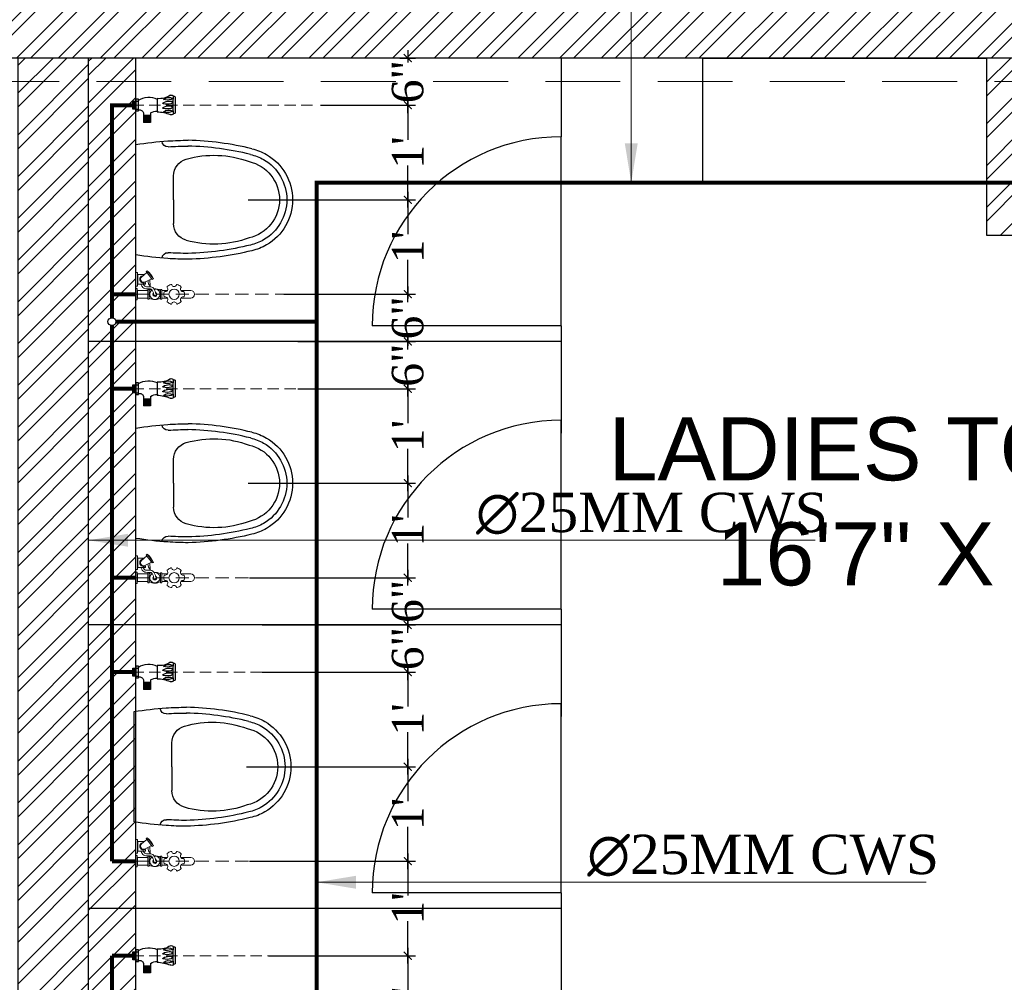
# Model space of a CAD drawing. Header units: inches. Extents: x 113025 to 158499, y 12149 to 30915.
# Tile 137 of 167: x 125261 to 125386, y 29367 to 29489. Entities that reach past the tile are written whole.
import ezdxf

# ---------------------------------------------------------------- set-up
doc = ezdxf.new("R2010")
doc.units = ezdxf.units.IN
doc.header["$MEASUREMENT"] = 0
doc.header["$PDMODE"] = 34
doc.linetypes.add('DASHED2', pattern=[0.375, 0.25, -0.125])
doc.linetypes.add('HIDDEN', pattern=[0.375, 0.25, -0.125])
for name, color, linetype, lineweight in [('CENTER', 46, 'DASHED2', 9), ('FC', 1, 'Continuous', 9), ('PD_COLUMN', 2, 'Continuous', 60), ('PD_HATCH', 45, 'Continuous', 9), ('PL. FICTURE', 4, 'Continuous', 25), ('PP-Domestic  Cold Water Supply', 5, 'Continuous', 25), ('PP-SPRINKLER PIPE', 1, 'Continuous', 0), ('PP-TEXT', 7, 'Continuous', 40)]:
    doc.layers.add(name, color=color, linetype=linetype, lineweight=lineweight)
doc.layers.add('PD_025_TEXT', color=61, linetype='Continuous')
doc.layers.add('PP--DIM', color=7, linetype='Continuous')
doc.layers.add('PD_BASE', color=8, linetype='Continuous', transparency=0.5)
doc.styles.add('MtX_Times_New_Roman', font='times.ttf')
doc.styles.add('style1', font='arial.ttf', dxfattribs={"height": 500})
doc.styles.add('TIMES NEW ROMAN', font='times.ttf')
doc.dimstyles.new('PP-DIM', dxfattribs={"dimtxt": 4, "dimasz": 1, "dimexe": 1, "dimexo": 1, "dimgap": 0.09, "dimtad": 0, "dimdec": 0, "dimzin": 0, "dimdsep": 46, "dimlunit": 4, "dimtxsty": 'TIMES NEW ROMAN', "dimblk": 'ARCHTICK', "dimcen": 0.09, "dimdle": 1, "dimclrd": 256, "dimclre": 256, "dimclrt": 256, "dimadec": 0, "dimazin": 0, "dimtfac": 1, "dimtdec": 4, "dimtofl": 0, "dimtmove": 1, "dimatfit": 3, "dimfxl": 1, "dimtolj": 1, "dimtzin": 0, "dimlwd": -1, "dimlwe": -1, "dimarcsym": 0})

# ---------------------------------------------------------------- blocks, each defined once
blk = doc.blocks.new('columns2')
at = {"layer": 'PD_HATCH', "linetype": 'HIDDEN', "ltscale": 38}
blk.add_line((738, 48), (570, 48), dxfattribs=at)
blk = doc.blocks.new('A$C24556D30')
at = {"color": 251}
for p, q in [((170, 400), (170, 20)), ((300, 210), (300, 292.2)), ((300, 210), (300, 127.8))]:
    blk.add_line(p, q, dxfattribs=at)
for points in [[(279.9, 412.5, 0.02753), (170, 400, 0.02753)], [(569.7, 385.6, 0.054905), (350, 415, 0.054905)], [(564.9, 366.1, 0.054905), (349.5, 395, 0.054905)], [(300, 210), (300, 290, 0.704392)], [(300, 210), (300, 130, -0.704392)], [(564.9, 53.9, -0.054905), (349.5, 25, -0.054905)], [(569.7, 34.4, -0.054905), (350, 5, -0.054905)], [(170, 20, 0.02753), (279.9, 7.5, 0.02753)]]:
    blk.add_lwpolyline(points, format="xyb", dxfattribs=at)
for centre, radius, start, end in [((279.9, 412.5), 20, 184.5905, 273.8823), ((350, -585), 1000, 90, 94.0204), ((350, -585), 980, 90, 94.0204), ((530, 210), 180, 60, 77.2425), ((360, 292.2), 60, 105.9249, 180), ((439, 15.2), 348.1, 69.701, 105.9249), ((530, 210), 135, 0, 77.2425), ((530, 210), 160, 60, 77.2425), ((530, 210), 160, 0, 60), ((530, 210), 180, 0, 60), ((530, 210), 135, 282.7575, 0), ((530, 210), 160, 300, 0), ((530, 210), 180, 300, 0), ((360, 127.8), 60, 180, 254.0751), ((439, 404.8), 348.1, 254.0751, 290.299), ((530, 210), 160, 282.7575, 300), ((530, 210), 180, 282.7575, 300), ((279.9, 7.5), 20, 86.1177, 175.4095), ((350, 1005), 1000, 265.9796, 270), ((350, 1005), 980, 265.9796, 270)]:
    blk.add_arc(centre, radius, start, end, dxfattribs=at)
blk = doc.blocks.new('FIRST FLOOR AR PLAN')
at = {"layer": 'PD_BASE'}
h = blk.add_hatch(dxfattribs=at)
h.set_pattern_fill('ANSI32', color=256, scale=10)
h.set_pattern_definition([(45, (123173.841, 20768.249), (-2.65165, 2.65165), []), (45, (123175.6088, 20768.249), (-2.65165, 2.65165), [])])
h.paths.add_polyline_path([(123176.99, 20811), (123167.99, 20811), (123167.99, 20729.5), (123176.99, 20729.5)])
h.paths.add_polyline_path([(123538.49, 20663.5), (123368.99, 20663.5), (123368.99, 20654.5), (123538.49, 20654.5)])
h.paths.add_polyline_path([(123722.99, 20663.5), (123553.49, 20663.5), (123553.49, 20654.5), (123722.99, 20654.5)])
h.paths.add_polyline_path([(123176.99, 21527.5), (123167.99, 21527.5), (123167.99, 21446), (123176.99, 21446)])
h.paths.add_polyline_path([(123176.99, 21431), (123167.99, 21431), (123167.99, 21291), (123176.99, 21291)])
h.paths.add_polyline_path([(123176.99, 21276), (123167.99, 21276), (123167.99, 21136), (123176.99, 21136)])
h.paths.add_polyline_path([(123176.99, 21121), (123167.99, 21121), (123167.99, 20981), (123176.99, 20981)])
h.paths.add_polyline_path([(123176.99, 20966), (123167.99, 20966), (123167.99, 20826), (123176.99, 20826)])
h.paths.add_polyline_path([(124268.99, 21602.5), (124102.49, 21602.5), (124102.49, 21593.5), (124268.99, 21593.5)])
h.paths.add_polyline_path([(124087.49, 21602.5), (123922.49, 21602.5), (123922.49, 21593.5), (124087.49, 21593.5)])
h.paths.add_polyline_path([(123907.49, 21602.5), (123737.99, 21602.5), (123737.99, 21593.5), (123907.49, 21593.5)])
h.paths.add_polyline_path([(123722.99, 21602.5), (123553.49, 21602.5), (123553.49, 21593.5), (123722.99, 21593.5)])
h.paths.add_polyline_path([(123353.99, 21602.5), (123242.99, 21602.5), (123242.99, 21593.5), (123353.99, 21593.5)])
h.paths.add_polyline_path([(123227.99, 21602.5), (123167.99, 21602.5), (123167.99, 21542.5), (123176.99, 21542.5), (123176.99, 21593.5), (123227.99, 21593.5)])
h.paths.add_polyline_path([(123176.99, 20714.5), (123167.99, 20714.5), (123167.99, 20654.5), (123227.99, 20654.5), (123227.99, 20663.5), (123176.99, 20663.5)])
h.paths.add_polyline_path([(123353.99, 20663.5), (123242.99, 20663.5), (123242.99, 20654.5), (123353.99, 20654.5)])
h.paths.add_polyline_path([(123762.74, 20663.5), (123737.99, 20663.5), (123737.99, 20654.5), (123762.74, 20654.5)])
h.paths.add_polyline_path([(123907.49, 20663.5), (123882.74, 20663.5), (123882.74, 20654.5), (123907.49, 20654.5)])
h.paths.add_polyline_path([(123944.99, 20663.5), (123922.49, 20663.5), (123922.49, 20654.5), (123944.99, 20654.5)])
h.paths.add_polyline_path([(124087.49, 20663.5), (124064.99, 20663.5), (124064.99, 20654.5), (124087.49, 20654.5)])
h.paths.add_polyline_path([(124124.99, 20663.5), (124102.49, 20663.5), (124102.49, 20654.5), (124124.99, 20654.5)])
h.paths.add_polyline_path([(124268.99, 20663.5), (124244.99, 20663.5), (124244.99, 20654.5), (124268.99, 20654.5)])
h.paths.add_polyline_path([(124283.99, 20672.5), (124274.99, 20672.5)])
h.paths.add_polyline_path([(124283.99, 20811), (124274.99, 20811), (124274.99, 20672.5), (124283.99, 20672.5)])
h.paths.add_polyline_path([(124283.99, 20966), (124274.99, 20966), (124274.99, 20826), (124283.99, 20826)])
h.paths.add_polyline_path([(124283.99, 21276), (124274.99, 21276), (124274.99, 20981), (124283.99, 20981)])
h.paths.add_polyline_path([(124283.99, 21584.5), (124274.99, 21584.5), (124274.99, 21446), (124283.99, 21446)])
h.paths.add_polyline_path([(124265.99, 21443), (124160.99, 21443), (124160.99, 21434), (124265.99, 21434)])
h.paths.add_polyline_path([(124160.99, 21431), (124151.99, 21431), (124151.99, 21353), (124160.99, 21353)])
h.paths.add_polyline_path([(124151.99, 21443), (124079.99, 21443), (124079.99, 21434), (124151.99, 21434)])
h.paths.add_polyline_path([(124079.99, 21431), (124070.99, 21431), (124070.99, 21353), (124079.99, 21353)])
h.paths.add_polyline_path([(124070.99, 21443), (123989.99, 21443), (123989.99, 21341), (124016.99, 21341), (124016.99, 21350), (123998.99, 21350), (123998.99, 21434), (124070.99, 21434)])
h.paths.add_polyline_path([(124070.99, 21350), (124052.99, 21350), (124052.99, 21341), (124070.99, 21341)], flags=17)
h.paths.add_polyline_path([(124097.99, 21350), (124079.99, 21350), (124079.99, 21341), (124097.99, 21341)])
h.paths.add_polyline_path([(124151.99, 21350), (124133.99, 21350), (124133.99, 21341), (124151.99, 21341)])
h.paths.add_polyline_path([(124160.99, 21341), (124151.99, 21341), (124151.99, 21278), (124160.99, 21278)])
h.paths.add_polyline_path([(124283.99, 21292), (124274.99, 21292), (124274.99, 21291), (124283.99, 21291)])
h.paths.add_polyline_path([(124283.99, 21431), (124274.99, 21431), (124274.99, 21412), (124283.99, 21412)])
h.paths.add_polyline_path([(123405.74, 21593.5), (123405.74, 21602.5), (123368.99, 21602.5), (123368.99, 21593.5)])
h.paths.add_polyline_path([(123501.74, 21602.5), (123501.74, 21593.5), (123538.49, 21593.5), (123538.49, 21602.5)])
h = blk.add_hatch(dxfattribs=at)
h.set_pattern_fill('ANSI32', color=256, scale=10)
h.set_pattern_definition([(45, (123733.2206, 21360.1165), (-2.65165, 2.65165), []), (45, (123734.9884, 21360.1165), (-2.65165, 2.65165), [])])
h.paths.add_polyline_path([(123743.99, 21362.2), (123700.74, 21362.2), (123700.74, 21357.7), (123743.99, 21357.7)])
h.paths.add_polyline_path([(123658.74, 21362.2), (123615.49, 21362.2), (123615.49, 21357.7), (123658.74, 21357.7)], flags=17)
h.paths.add_polyline_path([(123743.99, 21279), (123743.99, 21274.5), (123905.99, 21274.5), (123905.99, 21279), (123752.99, 21279), (123752.99, 21368.5), (123812.99, 21368.5), (123812.99, 21344.5), (123817.49, 21344.5), (123817.49, 21368.5), (123896.99, 21368.5), (123896.99, 21340.5), (123901.49, 21340.5), (123901.49, 21499.5), (123905.99, 21499.5), (123905.99, 21504), (123896.99, 21504), (123896.99, 21377.5), (123752.99, 21377.5), (123752.99, 21593.5), (123743.99, 21593.5)])
h.paths.add_polyline_path([(123688.49, 21269.56), (123692.99, 21269.56), (123692.99, 21274.5), (123701.99, 21274.5), (123701.99, 21279), (123615.49, 21279), (123615.49, 21434.5), (123538.49, 21434.5), (123538.49, 21430), (123610.99, 21430), (123610.99, 21279), (123554.99, 21279), (123554.99, 21274.5), (123688.49, 21274.5)])
h = blk.add_hatch(dxfattribs=at)
h.set_pattern_fill('ANSI32', color=256, scale=10)
h.set_pattern_definition([(45, (150297.4604, 39481.8853), (-2.65165043, 2.65165043), []), (45, (150299.228, 39481.8853), (-2.65165043, 2.65165043), [])])
h.paths.add_polyline_path([(123758.99, 21593.5), (123752.99, 21593.5), (123752.99, 21557.5), (123758.99, 21557.5)])
h.paths.add_polyline_path([(123758.99, 21557.5), (123752.99, 21557.5), (123752.99, 21521.5), (123758.99, 21521.5)])
h.paths.add_polyline_path([(123752.99, 21521.5), (123752.99, 21485.5), (123758.99, 21485.5), (123758.99, 21521.5)])
h.paths.add_polyline_path([(123758.99, 21485.5), (123752.99, 21485.5), (123752.99, 21449.5), (123758.99, 21449.5)])
h.paths.add_polyline_path([(123758.99, 21449.5), (123752.99, 21449.5), (123752.99, 21413.5), (123758.99, 21413.5)])
h.paths.add_polyline_path([(123758.99, 21413.5), (123752.99, 21413.5), (123752.99, 21377.5), (123758.99, 21377.5)])
h.paths.add_polyline_path([(124037.99, 21593.5), (124028.99, 21593.5), (124028.99, 21504), (124024.49, 21504), (124024.49, 21499.5), (124028.99, 21499.5), (124028.99, 21489.5), (124037.99, 21489.5)])
h.paths.add_polyline_path([(123956.99, 21593.5), (123952.49, 21593.5), (123952.49, 21504), (123947.99, 21504), (123947.99, 21499.5), (123982.49, 21499.5), (123982.49, 21504), (123956.99, 21504)])
h.paths.add_polyline_path([(123952.49, 21575.5), (123949.49, 21575.5), (123949.49, 21571), (123952.49, 21571)], flags=17)
h.paths.add_polyline_path([(123925.49, 21575.5), (123922.49, 21575.5), (123922.49, 21584.5), (123917.99, 21584.5), (123917.99, 21575.5), (123907.49, 21575.5), (123907.49, 21571), (123925.49, 21571)])
h.paths.add_polyline_path([(123871.49, 21593.5), (123866.99, 21593.5), (123866.99, 21577.5), (123866.99, 21571), (123871.49, 21571), (123871.49, 21575.5)])
h.paths.add_polyline_path([(124162.49, 21593.5), (124157.99, 21593.5), (124157.99, 21575.5), (124162.49, 21575.5)])
at = {"layer": 'PD_BASE', "lineweight": 30}
for p, q in [((123907.49, 21593.5), (123737.99, 21593.5)), ((123758.99, 21377.5), (123758.99, 21593.5)), ((123866.99, 21593.5), (123866.99, 21571)), ((123866.99, 21571), (123871.49, 21571))]:
    blk.add_line(p, q, dxfattribs=at)
at = {"layer": 'PD_BASE', "ltscale": 12}
for p, q in [((123812.99, 21593.5), (123812.99, 21583.5)), ((123812.99, 21559.5), (123812.99, 21583.5)), ((123812.99, 21559.5), (123788.99, 21559.5)), ((123812.99, 21559.5), (123812.99, 21545.87)), ((123812.99, 21559.5), (123812.99, 21547.5)), ((123812.99, 21557.5), (123752.99, 21557.5)), ((123812.99, 21523.5), (123812.99, 21547.5)), ((123812.99, 21523.5), (123788.99, 21523.5)), ((123812.99, 21523.5), (123812.99, 21509.87)), ((123812.99, 21523.5), (123812.99, 21511.5)), ((123812.99, 21521.5), (123752.99, 21521.5)), ((123812.99, 21487.5), (123812.99, 21511.5)), ((123812.99, 21487.5), (123788.99, 21487.5)), ((123812.99, 21487.5), (123812.99, 21473.87)), ((123812.99, 21487.5), (123812.99, 21475.5)), ((123812.99, 21485.5), (123752.99, 21485.5))]:
    blk.add_line(p, q, dxfattribs=at)
at = {"layer": 'PD_BASE', "lineweight": 30}
blk.add_lwpolyline([(123905.99, 21279), (123752.99, 21279), (123752.99, 21368.5), (123812.99, 21368.5), (123812.99, 21344.5), (123817.49, 21344.5), (123817.49, 21368.5), (123896.99, 21368.5), (123896.99, 21340.5), (123901.49, 21340.5), (123901.49, 21499.5), (123905.99, 21499.5), (123905.99, 21504), (123896.99, 21504), (123896.99, 21377.5), (123752.99, 21377.5), (123752.99, 21593.5), (123743.99, 21593.5), (123743.99, 21279), (123743.99, 21279)], dxfattribs=at)
at = {"layer": 'PD_BASE', "ltscale": 12}
blk.add_lwpolyline([(123830.99, 21593.5), (123866.99, 21593.5), (123866.99, 21577.5), (123830.99, 21577.5)], close=True, dxfattribs=at)
for centre in [(123812.99, 21559.5), (123812.99, 21523.5), (123812.99, 21487.5)]:
    blk.add_arc(centre, 24, 90, 180, dxfattribs=at)
at = {"layer": 'PD_BASE', "ltscale": 12, "xscale": -0.03684210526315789, "yscale": 0.03684210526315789, "zscale": 0.03684210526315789, "rotation": 180}
for p in [(123752.73, 21583.24), (123752.73, 21547.24), (123752.51, 21511.24)]:
    blk.add_blockref('A$C24556D30', p, dxfattribs=at)
at = {"layer": 'PD_COLUMN'}
blk.add_blockref('columns2', (123167.99, 21542.5), dxfattribs=at)
at = {"layer": 'PD_BASE', "char_height": 8, "attachment_point": 1, "style": 'style1'}
for s, insert, width in [('\\pi36.802;SMOKING ROOM\\P\\pi48.873;(11\'-1" x 9\'1")', (123394.01, 21556.06), 162.9076), ('\\pi21.817; LADIES TOILET\\P\\pi38.63;16\'7" X 18\'', (123794.07, 21547.87), 128.4952)]:
    blk.add_mtext(s, dxfattribs=dict(at, insert=insert, width=width))
blk = doc.blocks.new('FOSSIL-PP')
at = {"layer": 'CENTER', "lineweight": 5, "ltscale": 5}
blk.add_line((-0.127, 0), (19.812, 0), dxfattribs=at)
at = {"layer": 'FC', "color": 4, "lineweight": 5}
for p, q in [((-0.017, 0.532), (-0.127, 0.532)), ((-0.127, -0.532), (-0.127, 0.532)), ((-0.017, 0.46), (-0.017, 0.532)), ((0.027, 0.372), (-0.017, 0.46)), ((0.027, -0.372), (0.027, 0.372)), ((0.027, 0.364), (1.008, 0.364)), ((1.008, -0.465), (1.008, 0.465)), ((1.008, 0.465), (1.108, 0.465)), ((1.108, -0.465), (1.108, 0.465)), ((2.203, -0.465), (2.203, 0.465)), ((2.203, 0.465), (2.303, 0.465)), ((2.303, -0.465), (2.303, 0.465)), ((2.303, 0.364), (2.839, 0.364)), ((4.102, 0.364), (5.037, 0.364)), ((-0.017, -0.532), (-0.127, -0.532)), ((0.006, -0.768), (-0.127, -0.768)), ((-0.127, -2.055), (-0.127, -0.768)), ((0.027, -0.372), (-0.017, -0.46)), ((-0.017, -0.46), (-0.017, -0.532)), ((0.006, -0.855), (0.006, -0.768)), ((0.059, -0.962), (0.006, -0.855)), ((0.027, -0.364), (1.008, -0.364)), ((1.008, -0.465), (1.108, -0.465)), ((2.203, -0.465), (2.303, -0.465)), ((2.303, -0.364), (2.839, -0.364)), ((4.102, -0.364), (5.037, -0.364)), ((0.059, -0.962), (0.759, -0.962)), ((0.059, -1.861), (0.059, -0.962)), ((0.759, -1.096), (0.759, -0.962)), ((0.006, -2.055), (-0.127, -2.055)), ((0.059, -1.861), (0.006, -1.968)), ((0.006, -1.968), (0.006, -2.055)), ((0.059, -1.861), (0.683, -1.861))]:
    blk.add_line(p, q, dxfattribs=at)
at = {"layer": 'FC', "color": 4, "lineweight": 5, "ltscale": 5}
for p, q in [((-0.017, -0.46), (-0.017, 0.46)), ((0.006, -1.968), (0.006, -0.855)), ((0.411, -1.628), (0.909, -2.054)), ((0.703, -1.153), (1.346, -1.469)), ((0.757, -1.044), (0.759, -1.046)), ((0.85, -2.136), (1.405, -1.393)), ((0.942, -2.215), (1.515, -1.447)), ((1.405, -1.393), (1.515, -1.447)), ((0.85, -2.136), (0.942, -2.215))]:
    blk.add_line(p, q, dxfattribs=at)
blk.add_lwpolyline([(1.183, -1.389), (1.215, -0.768), (1.065, -0.991), (1.009, -1.303)], dxfattribs=at)
at = {"layer": 'FC', "color": 4, "lineweight": 5}
blk.add_circle((3.471, 0), 0.486, dxfattribs=at)
for centre, radius, start, end in [((1.655, -0.601), 1.11, 60.44364, 119.55636), ((1.655, 0), 0.486, 261.98464, 237.5179), ((1.663, 0.02), 0.107, 323.89168, 184.90749), ((3.471, 0), 0.972, 168.19487, 191.80513), ((2.579, 0.186), 0.0607, 80.48732, 168.19487), ((2.629, 0.486), 0.243, 260.48732, 39.51268), ((2.863, 0.679), 0.0607, 131.80513, 219.51268), ((3.471, 0), 0.972, 108.19487, 131.80513), ((3.186, 0.866), 0.0607, 20.48732, 108.19487), ((3.471, 0.972), 0.243, 200.48732, 339.51268), ((3.755, 0.866), 0.0607, 71.80513, 159.51268), ((3.471, 0), 0.972, 48.19487, 71.80513), ((4.313, 0.486), 0.243, 140.48732, 279.51268), ((4.078, 0.679), 0.0607, 320.48732, 48.19487), ((4.363, 0.186), 0.0607, 11.80513, 99.51268), ((3.471, 0), 0.972, 348.19487, 11.80513), ((5.037, 0), 0.364, 270, 90), ((1.655, 0.601), 1.11, 240.44364, 253.66488), ((1.655, 0.601), 1.11, 265.69067, 299.55636), ((2.579, -0.186), 0.0607, 191.80513, 279.51268), ((2.629, -0.486), 0.243, 320.48732, 99.51268), ((2.863, -0.679), 0.0607, 140.48732, 228.19487), ((3.471, 0), 0.972, 228.19487, 251.80513), ((3.186, -0.866), 0.0607, 251.80513, 339.51268), ((3.471, -0.972), 0.243, 20.48732, 159.51268), ((3.755, -0.866), 0.0607, 200.48732, 288.19487), ((3.471, 0), 0.972, 288.19487, 311.80513), ((4.313, -0.486), 0.243, 80.48732, 219.51268), ((4.078, -0.679), 0.0607, 311.80513, 39.51268), ((4.363, -0.186), 0.0607, 260.48732, 348.19487), ((0.591, -1.411), 0.357, 61.9682, 267.31493)]:
    blk.add_arc(centre, radius, start, end, dxfattribs=at)
at = {"layer": 'FC', "color": 4, "lineweight": 5, "ltscale": 5}
for centre, radius, start, end in [((1.663, 0.02), 0.186, 286.73188, 221.64542), ((0.591, -1.411), 0.282, 61.08158, 230.16151), ((-0.148, -0.804), 1.783, 307.69218, 338.85495)]:
    blk.add_arc(centre, radius, start, end, dxfattribs=at)
at = {"layer": 'FC', "color": 4, "lineweight": 5, "ltscale": 5, "extrusion": (0, 0, -1)}
for centre in [(1.263, -1.856), (1.288, -1.803), (1.291, -1.829), (1.316, -1.797), (1.322, -1.757), (1.36, -1.713), (1.389, -1.68), (1.412, -1.635), (1.432, -1.587), (1.111, -2.034), (1.15, -2), (1.164, -1.962), (1.188, -1.953), (1.228, -1.896)]:
    blk.add_ellipse(centre, major_axis=(0, -0.01), ratio=0.499725, dxfattribs=at)
at = {"layer": 'FC', "color": 4, "lineweight": 5, "ltscale": 5}
for points, knots in [([(1.557, 0.011), (1.528, -0.092), (1.5, -0.191), (1.431, -0.363), (1.388, -0.429), (1.316, -0.485), (1.288, -0.497), (1.201, -0.51), (1.145, -0.51), (1.001, -0.505), (0.908, -0.498), (0.744, -0.521), (0.673, -0.546), (0.556, -0.621), (0.507, -0.669), (0.408, -0.795), (0.362, -0.876), (0.321, -0.962)], [0, 0, 0, 0, 0.269121, 0.269121, 0.560472, 0.560472, 0.736407, 0.736407, 0.912343, 0.912343, 1.155943, 1.155943, 1.338292, 1.338292, 1.520641, 1.520641, 1.763356, 1.763356, 1.763356, 1.763356]), ([(1.75, -0.043), (1.721, -0.146), (1.692, -0.252), (1.619, -0.431), (1.579, -0.507), (1.48, -0.616), (1.428, -0.654), (1.307, -0.7), (1.246, -0.707), (1.072, -0.712), (0.96, -0.699), (0.803, -0.711), (0.755, -0.728), (0.662, -0.795), (0.618, -0.845), (0.567, -0.927), (0.556, -0.944), (0.546, -0.962)], [0, 0, 0, 0, 0.269826, 0.269826, 0.494375, 0.494375, 0.654677, 0.654677, 0.814978, 0.814978, 1.117554, 1.117554, 1.3623, 1.3623, 1.607046, 1.607046, 1.669366, 1.669366, 1.669366, 1.669366])]:
    blk.add_open_spline(points, degree=3, knots=knots, dxfattribs=at)
blk = doc.blocks.new('ANGLE VALVE1-PP')
at = {"layer": 'CENTER', "ltscale": 5}
blk.add_line((0, 19.94), (0, 0), dxfattribs=at)
at = {"layer": 'PL. FICTURE'}
for p, q in [((0.94, 4.68), (-0.89, 4.69)), ((0.75, 2.69), (-0.72, 2.69)), ((-0.85, 1.95), (-1.91, 1.95)), ((-1.91, 1.95), (-1.91, 1.16)), ((-0.85, 1.16), (-1.91, 1.16)), ((-1.86, 1.95), (-1.86, 1.16)), ((-1.8, 1.95), (-1.8, 1.16)), ((-1.75, 1.95), (-1.75, 1.16)), ((-1.69, 1.95), (-1.69, 1.16)), ((-1.64, 1.95), (-1.64, 1.16)), ((-1.58, 1.95), (-1.58, 1.16)), ((-1.53, 1.95), (-1.53, 1.16)), ((-1.47, 1.95), (-1.47, 1.16)), ((-1.42, 1.95), (-1.42, 1.16)), ((-1.36, 1.95), (-1.36, 1.16)), ((-1.31, 1.95), (-1.31, 1.16)), ((-1.25, 1.95), (-1.25, 1.16)), ((-1.2, 1.95), (-1.2, 1.16)), ((-1.15, 1.95), (-1.15, 1.16)), ((-0.63, 0.62), (0.66, 0.62)), ((-0.63, 0.33), (-0.63, 0.62)), ((0.66, 0.33), (-0.63, 0.33)), ((-0.44, 0.33), (-0.44, 0.62)), ((-0.44, 0.33), (-0.44, 0)), ((-0.44, 0.28), (0.44, 0.28)), ((-0.44, 0.22), (0.44, 0.22)), ((-0.44, 0.17), (0.44, 0.17)), ((-0.44, 0.11), (0.44, 0.11)), ((-0.44, 0.06), (0.44, 0.06)), ((-0.44, 0), (0.44, 0)), ((0, 0), (0, 0.33)), ((0.44, 0.33), (0.44, 0.62)), ((0.44, 0), (0.44, 0.33)), ((0.66, 0.62), (0.66, 0.33))]:
    blk.add_line(p, q, dxfattribs=at)
for centre, radius, start, end in [((-0.81, 4.28), 0.263, 123.5384, 216.0533), ((-0.46, 4.41), 0.504, 147.1624, 170.0789), ((0.04, 21.74), 17.27, 266.6913, 273.1887), ((-1.36, 3.96), 0.833, 317.2334, 32.3378), ((-0.4, 4.17), 0.344, 137.3015, 170.6653), ((-0.03, 4.1), 0.353, 110.2975, 157.3492), ((-1.08, 4.02), 1.02, 0.5091, 23.3313), ((0.49, 4.1), 0.353, 110.2975, 157.3492), ((-0.56, 4.02), 1.02, 0.5091, 23.3313), ((0.04, 3.96), 0.833, 317.2334, 32.3378), ((0.99, 4.18), 0.344, 137.3015, 170.6653), ((1.62, 4.79), 0.684, 188.4516, 204.808), ((0.85, 4.26), 0.281, 340.0867, 58.5665), ((-5.19, 2.47), 4.48, 2.7872, 21.6775), ((0.4, 3.8), 1.21, 159.5193, 199.7037), ((1.22, 3.8), 1.63, 164.6565, 196.3906), ((-0.3, 3.36), 0.0444, 202.3068, 337.6932), ((-1.44, 4.05), 1.38, 329.002, 359.3727), ((1.74, 3.8), 1.63, 164.6565, 196.3906), ((0.22, 3.36), 0.0444, 202.3068, 337.6932), ((-0.92, 4.05), 1.38, 329.002, 359.3727), ((1.79, 3.81), 1.21, 159.5193, 199.7037), ((2.89, 2.94), 2.16, 145.4641, 186.6805), ((-1.83, 2.61), 1.18, 326.0106, 3.9414), ((-1.3, 1.76), 2.19, 328.4203, 25.0044), ((-0.95, 0.74), 0.434, 343.4815, 76.4871)]:
    blk.add_arc(centre, radius, start, end, dxfattribs=at)
blk = doc.blocks.new('_ArchTick')
at = {"color": 0, "linetype": 'ByBlock', "const_width": 0.15}
blk.add_lwpolyline([(-0.5, -0.5), (0.5, 0.5)], dxfattribs=at)
blk = doc.blocks.new('*D442')
at = {"layer": 'Defpoints', "color": 0, "transparency": 16777216}
for p in [(125308.29, 29484.15), (125298.2, 29478.15), (125310.29, 29478.15)]:
    blk.add_point(p, dxfattribs=at)
at = {"layer": 'PP--DIM', "ltscale": 12, "transparency": 16777216}
for p, q in [((125310.29, 29485.15), (125310.29, 29483.6)), ((125309.29, 29484.15), (125311.29, 29484.15)), ((125310.29, 29477.15), (125310.29, 29478.7)), ((125299.2, 29478.15), (125311.29, 29478.15))]:
    blk.add_line(p, q, dxfattribs=at)
at = {"layer": 'PP--DIM', "transparency": 16777216}
for p, rotation in [((125310.29, 29484.15), 90), ((125310.29, 29478.15), 270)]:
    blk.add_blockref('_ArchTick', p, dxfattribs=dict(at, rotation=rotation))
at = {"layer": 'PP--DIM', "transparency": 16777216, "insert": (125310.29, 29481.15), "char_height": 4, "attachment_point": 5, "rotation": 90, "style": 'TIMES NEW ROMAN'}
blk.add_mtext('\\A1;6"', dxfattribs=at)
blk = doc.blocks.new('*D443')
at = {"layer": 'Defpoints', "color": 0, "transparency": 16777216}
for p in [(125298.2, 29478.15), (125289.04, 29466.15), (125310.29, 29466.15)]:
    blk.add_point(p, dxfattribs=at)
at = {"layer": 'PP--DIM', "ltscale": 12, "transparency": 16777216}
for p, q in [((125310.29, 29479.15), (125310.29, 29473.78)), ((125299.2, 29478.15), (125311.29, 29478.15)), ((125310.29, 29465.15), (125310.29, 29470.52)), ((125290.04, 29466.15), (125311.29, 29466.15))]:
    blk.add_line(p, q, dxfattribs=at)
at = {"layer": 'PP--DIM', "transparency": 16777216}
for p, rotation in [((125310.29, 29478.15), 90), ((125310.29, 29466.15), 270)]:
    blk.add_blockref('_ArchTick', p, dxfattribs=dict(at, rotation=rotation))
at = {"layer": 'PP--DIM', "transparency": 16777216, "insert": (125310.29, 29472.15), "char_height": 4, "attachment_point": 5, "rotation": 90, "style": 'TIMES NEW ROMAN'}
blk.add_mtext("\\A1;1'", dxfattribs=at)
blk = doc.blocks.new('*D444')
at = {"layer": 'Defpoints', "color": 0, "transparency": 16777216}
for p in [(125289.04, 29466.15), (125293.55, 29454.15), (125310.29, 29454.15)]:
    blk.add_point(p, dxfattribs=at)
at = {"layer": 'PP--DIM', "ltscale": 12, "transparency": 16777216}
for p, q in [((125290.04, 29466.15), (125311.29, 29466.15)), ((125310.29, 29467.15), (125310.29, 29461.78)), ((125310.29, 29453.15), (125310.29, 29458.52)), ((125294.55, 29454.15), (125311.29, 29454.15))]:
    blk.add_line(p, q, dxfattribs=at)
at = {"layer": 'PP--DIM', "transparency": 16777216}
for p, rotation in [((125310.29, 29466.15), 90), ((125310.29, 29454.15), 270)]:
    blk.add_blockref('_ArchTick', p, dxfattribs=dict(at, rotation=rotation))
at = {"layer": 'PP--DIM', "transparency": 16777216, "insert": (125310.29, 29460.15), "char_height": 4, "attachment_point": 5, "rotation": 90, "style": 'TIMES NEW ROMAN'}
blk.add_mtext("\\A1;1'", dxfattribs=at)
blk = doc.blocks.new('*D445')
at = {"layer": 'Defpoints', "color": 0, "transparency": 16777216}
for p in [(125293.55, 29454.15), (125295.34, 29448.15), (125310.29, 29448.15)]:
    blk.add_point(p, dxfattribs=at)
at = {"layer": 'PP--DIM', "ltscale": 12, "transparency": 16777216}
for p, q in [((125310.29, 29455.15), (125310.29, 29453.6)), ((125294.55, 29454.15), (125311.29, 29454.15)), ((125310.29, 29447.15), (125310.29, 29448.7)), ((125296.34, 29448.15), (125311.29, 29448.15))]:
    blk.add_line(p, q, dxfattribs=at)
at = {"layer": 'PP--DIM', "transparency": 16777216}
for p, rotation in [((125310.29, 29454.15), 90), ((125310.29, 29448.15), 270)]:
    blk.add_blockref('_ArchTick', p, dxfattribs=dict(at, rotation=rotation))
at = {"layer": 'PP--DIM', "transparency": 16777216, "insert": (125310.29, 29451.15), "char_height": 4, "attachment_point": 5, "rotation": 90, "style": 'TIMES NEW ROMAN'}
blk.add_mtext('\\A1;6"', dxfattribs=at)
blk = doc.blocks.new('*D446')
at = {"layer": 'Defpoints', "color": 0, "transparency": 16777216}
for p in [(125295.34, 29448.15), (125295.34, 29442.15), (125310.29, 29442.15)]:
    blk.add_point(p, dxfattribs=at)
at = {"layer": 'PP--DIM', "ltscale": 12, "transparency": 16777216}
for p, q in [((125310.29, 29449.15), (125310.29, 29447.6)), ((125296.34, 29448.15), (125311.29, 29448.15)), ((125310.29, 29441.15), (125310.29, 29442.7)), ((125296.34, 29442.15), (125311.29, 29442.15))]:
    blk.add_line(p, q, dxfattribs=at)
at = {"layer": 'PP--DIM', "transparency": 16777216}
for p, rotation in [((125310.29, 29448.15), 90), ((125310.29, 29442.15), 270)]:
    blk.add_blockref('_ArchTick', p, dxfattribs=dict(at, rotation=rotation))
at = {"layer": 'PP--DIM', "transparency": 16777216, "insert": (125310.29, 29445.15), "char_height": 4, "attachment_point": 5, "rotation": 90, "style": 'TIMES NEW ROMAN'}
blk.add_mtext('\\A1;6"', dxfattribs=at)
blk = doc.blocks.new('*D447')
at = {"layer": 'Defpoints', "color": 0, "transparency": 16777216}
for p in [(125295.34, 29442.15), (125289.04, 29430.15), (125310.29, 29430.15)]:
    blk.add_point(p, dxfattribs=at)
at = {"layer": 'PP--DIM', "ltscale": 12, "transparency": 16777216}
for p, q in [((125310.29, 29443.15), (125310.29, 29437.78)), ((125296.34, 29442.15), (125311.29, 29442.15)), ((125310.29, 29429.15), (125310.29, 29434.52)), ((125290.04, 29430.15), (125311.29, 29430.15))]:
    blk.add_line(p, q, dxfattribs=at)
at = {"layer": 'PP--DIM', "transparency": 16777216}
for p, rotation in [((125310.29, 29442.15), 90), ((125310.29, 29430.15), 270)]:
    blk.add_blockref('_ArchTick', p, dxfattribs=dict(at, rotation=rotation))
at = {"layer": 'PP--DIM', "transparency": 16777216, "insert": (125310.29, 29436.15), "char_height": 4, "attachment_point": 5, "rotation": 90, "style": 'TIMES NEW ROMAN'}
blk.add_mtext("\\A1;1'", dxfattribs=at)
blk = doc.blocks.new('*D448')
at = {"layer": 'Defpoints', "color": 0, "transparency": 16777216}
for p in [(125289.04, 29430.15), (125289.19, 29418.15), (125310.29, 29418.15)]:
    blk.add_point(p, dxfattribs=at)
at = {"layer": 'PP--DIM', "ltscale": 12, "transparency": 16777216}
for p, q in [((125310.29, 29431.15), (125310.29, 29425.78)), ((125290.04, 29430.15), (125311.29, 29430.15)), ((125310.29, 29417.15), (125310.29, 29422.52)), ((125290.19, 29418.15), (125311.29, 29418.15))]:
    blk.add_line(p, q, dxfattribs=at)
at = {"layer": 'PP--DIM', "transparency": 16777216}
for p, rotation in [((125310.29, 29430.15), 90), ((125310.29, 29418.15), 270)]:
    blk.add_blockref('_ArchTick', p, dxfattribs=dict(at, rotation=rotation))
at = {"layer": 'PP--DIM', "transparency": 16777216, "insert": (125310.29, 29424.15), "char_height": 4, "attachment_point": 5, "rotation": 90, "style": 'TIMES NEW ROMAN'}
blk.add_mtext("\\A1;1'", dxfattribs=at)
blk = doc.blocks.new('*D449')
at = {"layer": 'Defpoints', "color": 0, "transparency": 16777216}
for p in [(125289.19, 29418.15), (125290.81, 29412.15), (125310.29, 29412.15)]:
    blk.add_point(p, dxfattribs=at)
at = {"layer": 'PP--DIM', "ltscale": 12, "transparency": 16777216}
for p, q in [((125310.29, 29419.15), (125310.29, 29417.6)), ((125290.19, 29418.15), (125311.29, 29418.15)), ((125310.29, 29411.15), (125310.29, 29412.7)), ((125291.81, 29412.15), (125311.29, 29412.15))]:
    blk.add_line(p, q, dxfattribs=at)
at = {"layer": 'PP--DIM', "transparency": 16777216}
for p, rotation in [((125310.29, 29418.15), 90), ((125310.29, 29412.15), 270)]:
    blk.add_blockref('_ArchTick', p, dxfattribs=dict(at, rotation=rotation))
at = {"layer": 'PP--DIM', "transparency": 16777216, "insert": (125310.29, 29415.15), "char_height": 4, "attachment_point": 5, "rotation": 90, "style": 'TIMES NEW ROMAN'}
blk.add_mtext('\\A1;6"', dxfattribs=at)
blk = doc.blocks.new('*D450')
at = {"layer": 'Defpoints', "color": 0, "transparency": 16777216}
for p in [(125290.81, 29412.15), (125290.81, 29406.15), (125310.29, 29406.15)]:
    blk.add_point(p, dxfattribs=at)
at = {"layer": 'PP--DIM', "ltscale": 12, "transparency": 16777216}
for p, q in [((125310.29, 29413.15), (125310.29, 29411.6)), ((125291.81, 29412.15), (125311.29, 29412.15)), ((125291.81, 29406.15), (125311.29, 29406.15)), ((125310.29, 29405.15), (125310.29, 29406.7))]:
    blk.add_line(p, q, dxfattribs=at)
at = {"layer": 'PP--DIM', "transparency": 16777216}
for p, rotation in [((125310.29, 29412.15), 90), ((125310.29, 29406.15), 270)]:
    blk.add_blockref('_ArchTick', p, dxfattribs=dict(at, rotation=rotation))
at = {"layer": 'PP--DIM', "transparency": 16777216, "insert": (125310.29, 29409.15), "char_height": 4, "attachment_point": 5, "rotation": 90, "style": 'TIMES NEW ROMAN'}
blk.add_mtext('\\A1;6"', dxfattribs=at)
blk = doc.blocks.new('*D451')
at = {"layer": 'Defpoints', "color": 0, "transparency": 16777216}
for p in [(125290.81, 29406.15), (125288.82, 29394.15), (125310.29, 29394.15)]:
    blk.add_point(p, dxfattribs=at)
at = {"layer": 'PP--DIM', "ltscale": 12, "transparency": 16777216}
for p, q in [((125291.81, 29406.15), (125311.29, 29406.15)), ((125310.29, 29407.15), (125310.29, 29401.78)), ((125310.29, 29393.15), (125310.29, 29398.52)), ((125289.82, 29394.15), (125311.29, 29394.15))]:
    blk.add_line(p, q, dxfattribs=at)
at = {"layer": 'PP--DIM', "transparency": 16777216}
for p, rotation in [((125310.29, 29406.15), 90), ((125310.29, 29394.15), 270)]:
    blk.add_blockref('_ArchTick', p, dxfattribs=dict(at, rotation=rotation))
at = {"layer": 'PP--DIM', "transparency": 16777216, "insert": (125310.29, 29400.15), "char_height": 4, "attachment_point": 5, "rotation": 90, "style": 'TIMES NEW ROMAN'}
blk.add_mtext("\\A1;1'", dxfattribs=at)
blk = doc.blocks.new('*D452')
at = {"layer": 'Defpoints', "color": 0, "transparency": 16777216}
for p in [(125288.82, 29394.15), (125289.19, 29382.15), (125310.29, 29382.15)]:
    blk.add_point(p, dxfattribs=at)
at = {"layer": 'PP--DIM', "ltscale": 12, "transparency": 16777216}
for p, q in [((125310.29, 29395.15), (125310.29, 29389.78)), ((125289.82, 29394.15), (125311.29, 29394.15)), ((125310.29, 29381.15), (125310.29, 29386.52)), ((125290.19, 29382.15), (125311.29, 29382.15))]:
    blk.add_line(p, q, dxfattribs=at)
at = {"layer": 'PP--DIM', "transparency": 16777216}
for p, rotation in [((125310.29, 29394.15), 90), ((125310.29, 29382.15), 270)]:
    blk.add_blockref('_ArchTick', p, dxfattribs=dict(at, rotation=rotation))
at = {"layer": 'PP--DIM', "transparency": 16777216, "insert": (125310.29, 29388.15), "char_height": 4, "attachment_point": 5, "rotation": 90, "style": 'TIMES NEW ROMAN'}
blk.add_mtext("\\A1;1'", dxfattribs=at)
blk = doc.blocks.new('*D453')
at = {"layer": 'Defpoints', "color": 0, "transparency": 16777216}
for p in [(125289.19, 29382.15), (125291.62, 29370.15), (125310.29, 29370.15)]:
    blk.add_point(p, dxfattribs=at)
at = {"layer": 'PP--DIM', "ltscale": 12, "transparency": 16777216}
for p, q in [((125310.29, 29383.15), (125310.29, 29377.78)), ((125290.19, 29382.15), (125311.29, 29382.15)), ((125310.29, 29369.15), (125310.29, 29374.52)), ((125292.62, 29370.15), (125311.29, 29370.15))]:
    blk.add_line(p, q, dxfattribs=at)
at = {"layer": 'PP--DIM', "transparency": 16777216}
for p, rotation in [((125310.29, 29382.15), 90), ((125310.29, 29370.15), 270)]:
    blk.add_blockref('_ArchTick', p, dxfattribs=dict(at, rotation=rotation))
at = {"layer": 'PP--DIM', "transparency": 16777216, "insert": (125310.29, 29376.15), "char_height": 4, "attachment_point": 5, "rotation": 90, "style": 'TIMES NEW ROMAN'}
blk.add_mtext("\\A1;1'", dxfattribs=at)
blk = doc.blocks.new('*D454')
at = {"layer": 'Defpoints', "color": 0, "transparency": 16777216}
for p in [(125291.62, 29370.15), (125289.04, 29358.15), (125310.29, 29358.15)]:
    blk.add_point(p, dxfattribs=at)
at = {"layer": 'PP--DIM', "ltscale": 12, "transparency": 16777216}
for p, q in [((125310.29, 29371.15), (125310.29, 29365.78)), ((125292.62, 29370.15), (125311.29, 29370.15)), ((125310.29, 29357.15), (125310.29, 29362.52)), ((125290.04, 29358.15), (125311.29, 29358.15))]:
    blk.add_line(p, q, dxfattribs=at)
at = {"layer": 'PP--DIM', "transparency": 16777216}
for p, rotation in [((125310.29, 29370.15), 90), ((125310.29, 29358.15), 270)]:
    blk.add_blockref('_ArchTick', p, dxfattribs=dict(at, rotation=rotation))
at = {"layer": 'PP--DIM', "transparency": 16777216, "insert": (125310.29, 29364.15), "char_height": 4, "attachment_point": 5, "rotation": 90, "style": 'TIMES NEW ROMAN'}
blk.add_mtext("\\A1;1'", dxfattribs=at)

msp = doc.modelspace()

# ---------------------------------------------------------------- block references
at = {"layer": 'PD_025_TEXT'}
msp.add_blockref('FIRST FLOOR AR PLAN', (1516.78, 7890.65), dxfattribs=at)

# ---------------------------------------------------------------- next in the draw order: linework, layer by layer
at = {"layer": 'PP-Domestic  Cold Water Supply', "const_width": 0.5}
for points in [[(125272.73, 29457.72), (125272.73, 29478.15), (125275.77, 29478.15)], [(125272.75, 29458.52), (125272.75, 29451.17)], [(125275.77, 29454.15), (125272.69, 29454.15)], [(125272.75, 29450.18), (125272.75, 29382.15)], [(125298.71, 29450.67), (125273.23, 29450.67)], [(125275.77, 29442.15), (125272.75, 29442.15)], [(125275.77, 29418.15), (125272.75, 29418.15)], [(125275.4, 29406.17), (125272.75, 29406.17)], [(125275.77, 29382.15), (125272.75, 29382.15)], [(125272.75, 29370.15), (125272.75, 29287.67)], [(125275.4, 29370.15), (125272.75, 29370.15)]]:
    msp.add_lwpolyline(points, dxfattribs=at)
at = {"layer": 'PP-Domestic  Cold Water Supply'}
msp.add_lwpolyline([(125419.42, 29468.33, 0.5, 0.5, 0), (125298.71, 29468.33, 0.5, 0.5, 0), (125298.71, 29286.75, 0.5, 0.5, 0), (125273.67, 29286.75, 0.5, 0.5, 0)], format="xyseb", dxfattribs=at)
msp.add_circle((125272.73, 29450.67), 0.5, dxfattribs=at)
at = {"layer": 'PP-SPRINKLER PIPE'}
msp.add_circle((124551.24, 29172.99), 1741.72, dxfattribs=at)

# ---------------------------------------------------------------- next in the draw order: block references
at = {"layer": 'PL. FICTURE', "xscale": -1.143695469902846, "yscale": 1.143695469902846, "zscale": 1.143695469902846, "rotation": 269.9999999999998}
for p in [(125275.4, 29478.15), (125275.4, 29442.15), (125275.4, 29406.15), (125275.4, 29370.15)]:
    msp.add_blockref('ANGLE VALVE1-PP', p, dxfattribs=at)
at = {"layer": 'PL. FICTURE', "ltscale": 30, "xscale": -1.345819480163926, "yscale": 1.345819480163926, "zscale": 1.345819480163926, "rotation": 179.9999999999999}
for p in [(125275.95, 29454.15), (125275.95, 29418.15), (125275.95, 29382.15)]:
    msp.add_blockref('FOSSIL-PP', p, dxfattribs=at)

# ---------------------------------------------------------------- next in the draw order: texts
at = {"layer": 'PP-TEXT', "style": 'MtX_Times_New_Roman'}
for p in [(125318.96, 29423.95), (125333.08, 29380.52)]:
    msp.add_text('∅25MM CWS ', height=5, dxfattribs=at).set_placement(p)

# ---------------------------------------------------------------- next in the draw order: dimensions: what is measured, and where the dimension line sits
at = {"layer": 'PP--DIM', "ltscale": 12}
for base, p1, p2, picture, middle in [((125310.29, 29478.15), (125308.29, 29484.15), (125298.2, 29478.15), '*D442', (125310.29, 29481.15)), ((125310.29, 29466.15), (125298.2, 29478.15), (125289.04, 29466.15), '*D443', (125310.29, 29472.15)), ((125310.29, 29454.15), (125289.04, 29466.15), (125293.55, 29454.15), '*D444', (125310.29, 29460.15)), ((125310.29, 29448.15), (125293.55, 29454.15), (125295.34, 29448.15), '*D445', (125310.29, 29451.15)), ((125310.29, 29442.15), (125295.34, 29448.15), (125295.34, 29442.15), '*D446', (125310.29, 29445.15)), ((125310.29, 29430.15), (125295.34, 29442.15), (125289.04, 29430.15), '*D447', (125310.29, 29436.15)), ((125310.29, 29418.15), (125289.04, 29430.15), (125289.19, 29418.15), '*D448', (125310.29, 29424.15)), ((125310.29, 29412.15), (125289.19, 29418.15), (125290.81, 29412.15), '*D449', (125310.29, 29415.15)), ((125310.29, 29406.15), (125290.81, 29412.15), (125290.81, 29406.15), '*D450', (125310.29, 29409.15)), ((125310.29, 29394.15), (125290.81, 29406.15), (125288.82, 29394.15), '*D451', (125310.29, 29400.15)), ((125310.29, 29382.15), (125288.82, 29394.15), (125289.19, 29382.15), '*D452', (125310.29, 29388.15)), ((125310.29, 29370.15), (125289.19, 29382.15), (125291.62, 29370.15), '*D453', (125310.29, 29376.15)), ((125310.29, 29358.15), (125291.62, 29370.15), (125289.04, 29358.15), '*D454', (125310.29, 29364.15))]:
    dim = msp.add_linear_dim(base=base, p1=p1, p2=p2, angle=90, dimstyle='PP-DIM', override={"dimblk": 'ArchTick'}, dxfattribs=at)
    dim.commit()
    dim.dimension.update_dxf_attribs({"geometry": picture, "text_midpoint": middle})

# ---------------------------------------------------------------- next in the draw order: leaders
at = {"layer": 'PP-TEXT', "lineweight": 70, "ltscale": 12}
for points in [[(125338.66, 29468.33), (125338.66, 29495.12), (125288.41, 29495.12)], [(125269.77, 29422.91), (125362.01, 29422.91)], [(125298.71, 29379.48), (125376.12, 29379.48)]]:
    msp.add_leader(points, dimstyle='PP-DIM', override={"dimtxt": 8.5, "dimasz": 5, "dimtad": 0, "dimdec": 1, "dimcen": 0, "dimtfac": 12, "dimtdec": 1, "dimfxl": 7, "dimfxlon": 1, "dimlwd": 18, "dimarcsym": 1}, dxfattribs=at)

doc.saveas('drawing.dxf')
